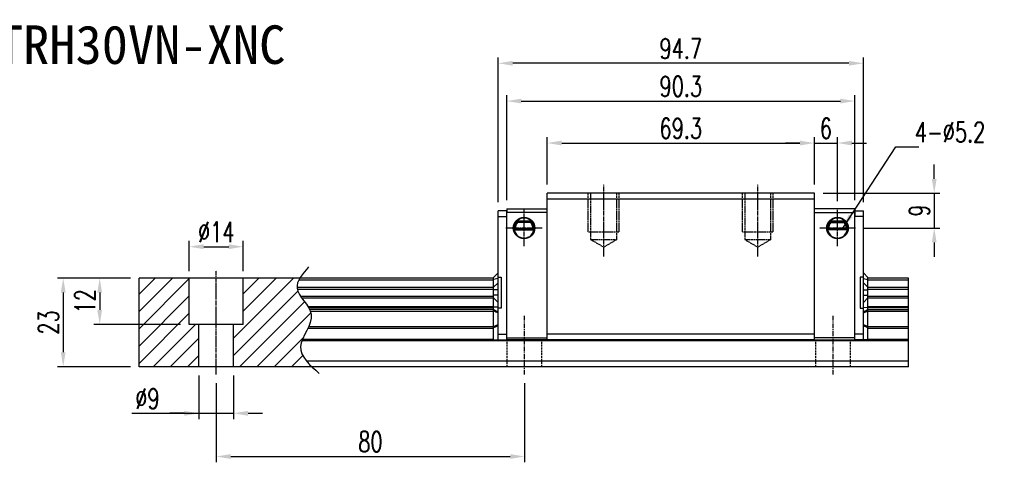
# Model space of a CAD drawing. Extents: x 124 to 526, y 236 to 1141.
# Tile 2 of 2: x 271 to 526, y 828 to 942. Entities that reach past the tile are written whole.
import ezdxf
from ezdxf.enums import TextEntityAlignment as Align

# ---------------------------------------------------------------- set-up
doc = ezdxf.new("R2010")
doc.units = 0
doc.header["$MEASUREMENT"] = 0
doc.header["$PDMODE"] = 1
doc.linetypes.add('CENTER', pattern=[2, 1.25, -0.25, 0.25, -0.25])
doc.linetypes.add('DASHED', pattern=[0.75, 0.5, -0.25])
doc.layers.get('0').update_dxf_attribs({"linetype": 'CONTINUOUS'})
doc.layers.get('DEFPOINTS').update_dxf_attribs({"linetype": 'CONTINUOUS'})
for name, color, linetype in [('2', 7, 'CONTINUOUS'), ('CHA', 7, 'CONTINUOUS'), ('CL', 1, 'CENTER'), ('DIM', 4, 'CONTINUOUS'), ('HID', 2, 'DASHED')]:
    doc.layers.add(name, color=color, linetype=linetype)
doc.styles.add('DIM-7', font='SIMPLEX.shx', dxfattribs={"width": 0.7, "bigfont": 'chineset.shx'})
doc.styles.add('T', font='kaiu.ttf')
doc.dimstyles.new('CNS', dxfattribs={"dimtxt": 3.5, "dimasz": 2.5, "dimexe": 1, "dimexo": 1.5, "dimgap": 0.09, "dimtad": 0, "dimdsep": 46, "dimtxsty": 'DIM-7', "dimcen": 0.09, "dimclrd": 1, "dimclre": 1, "dimclrt": 4, "dimadec": 0, "dimazin": 0, "dimtfac": 1, "dimtix": 1, "dimtmove": 2, "dimatfit": 3, "dimfxl": 1, "dimtvp": 0.971429, "dimtolj": 1, "dimarcsym": 0})
pattern_1 = [(45, (-53.9917, 596.3573), (-2.245064, 2.245064), [])]

# ---------------------------------------------------------------- blocks, each defined once
blk = doc.blocks.new('*D56')
at = {"layer": 'DEFPOINTS', "color": 0}
for p in [(321.63, 850.31), (401.63, 850.31), (401.63, 829.03)]:
    blk.add_point(p, dxfattribs=at)
at = {"layer": 'DIM', "color": 7, "lineweight": -2}
for p, q in [((321.63, 848.06), (321.63, 827.53)), ((401.63, 848.06), (401.63, 827.53)), ((325.38, 829.03), (397.88, 829.03))]:
    blk.add_line(p, q, dxfattribs=at)
at = {"layer": 'DIM', "color": 7}
for points in [[(325.38, 829.66), (325.38, 828.41), (321.63, 829.03)], [(397.88, 829.66), (397.88, 828.41), (401.63, 829.03)]]:
    blk.add_solid(points, dxfattribs=at)
at = {"layer": 'DIM', "color": 7, "insert": (361.63, 832.86), "char_height": 5.25, "attachment_point": 5, "style": 'DIM-7'}
blk.add_mtext('\\A1;80', dxfattribs=at)
blk = doc.blocks.new('*D57')
at = {"layer": 'DEFPOINTS', "color": 0}
for p in [(317.13, 852.31), (326.13, 852.31), (326.13, 840.24)]:
    blk.add_point(p, dxfattribs=at)
at = {"layer": 'DIM', "color": 7, "lineweight": -2}
for p, q in [((317.13, 850.06), (317.13, 838.74)), ((326.13, 850.06), (326.13, 838.74)), ((299.78, 840.24), (317.13, 840.24)), ((313.38, 840.24), (309.63, 840.24)), ((317.13, 840.24), (326.13, 840.24)), ((317.13, 840.24), (326.13, 840.24)), ((329.88, 840.24), (333.63, 840.24))]:
    blk.add_line(p, q, dxfattribs=at)
at = {"layer": 'DIM', "color": 7}
for points in [[(313.38, 840.87), (313.38, 839.62), (317.13, 840.24)], [(329.88, 840.87), (329.88, 839.62), (326.13, 840.24)]]:
    blk.add_solid(points, dxfattribs=at)
at = {"layer": 'DIM', "color": 7, "insert": (303.78, 844.07), "char_height": 5.25, "attachment_point": 5, "style": 'DIM-7'}
blk.add_mtext('\\A1;%%c9', dxfattribs=at)
blk = doc.blocks.new('*D58')
at = {"layer": 'DEFPOINTS', "color": 0}
for p in [(328.63, 883.46), (314.63, 874.9), (328.63, 874.9)]:
    blk.add_point(p, dxfattribs=at)
at = {"layer": 'DIM', "color": 7, "lineweight": -2}
for p, q in [((314.63, 877.15), (314.63, 884.96)), ((328.63, 877.15), (328.63, 884.96)), ((318.38, 883.46), (324.88, 883.46))]:
    blk.add_line(p, q, dxfattribs=at)
at = {"layer": 'DIM', "color": 7}
for points in [[(318.38, 884.09), (318.38, 882.84), (314.63, 883.46)], [(324.88, 884.09), (324.88, 882.84), (328.63, 883.46)]]:
    blk.add_solid(points, dxfattribs=at)
at = {"layer": 'DIM', "color": 7, "insert": (321.63, 887.29), "char_height": 5.25, "attachment_point": 5, "style": 'DIM-7'}
blk.add_mtext('\\A1;%%c14', dxfattribs=at)
blk = doc.blocks.new('*D59')
at = {"layer": 'DEFPOINTS', "color": 0}
for p in [(301.63, 875.31), (291.41, 863.31), (314.63, 863.31)]:
    blk.add_point(p, dxfattribs=at)
at = {"layer": 'DIM', "color": 7, "lineweight": -2}
for p, q in [((299.38, 875.31), (289.91, 875.31)), ((291.41, 871.56), (291.41, 867.06)), ((312.38, 863.31), (289.91, 863.31))]:
    blk.add_line(p, q, dxfattribs=at)
at = {"layer": 'DIM', "color": 7}
for points in [[(290.78, 871.56), (292.03, 871.56), (291.41, 875.31)], [(290.78, 867.06), (292.03, 867.06), (291.41, 863.31)]]:
    blk.add_solid(points, dxfattribs=at)
at = {"layer": 'DIM', "color": 7, "insert": (287.58, 869.31), "char_height": 5.25, "attachment_point": 5, "rotation": 90, "style": 'DIM-7'}
blk.add_mtext('\\A1;12', dxfattribs=at)
blk = doc.blocks.new('*D60')
at = {"layer": 'DEFPOINTS', "color": 0}
for p in [(301.63, 875.31), (281.94, 852.31), (301.63, 852.31)]:
    blk.add_point(p, dxfattribs=at)
at = {"layer": 'DIM', "color": 7, "lineweight": -2}
for p, q in [((299.38, 875.31), (280.44, 875.31)), ((281.94, 871.56), (281.94, 856.06)), ((299.38, 852.31), (280.44, 852.31))]:
    blk.add_line(p, q, dxfattribs=at)
at = {"layer": 'DIM', "color": 7}
for points in [[(281.32, 871.56), (282.57, 871.56), (281.94, 875.31)], [(281.32, 856.06), (282.57, 856.06), (281.94, 852.31)]]:
    blk.add_solid(points, dxfattribs=at)
at = {"layer": 'DIM', "color": 7, "insert": (278.12, 863.81), "char_height": 5.25, "attachment_point": 5, "rotation": 90, "style": 'DIM-7'}
blk.add_mtext('\\A1;23', dxfattribs=at)
blk = doc.blocks.new('*D62')
at = {"layer": 'DEFPOINTS', "color": 0}
for p in [(476.78, 910.35), (407.48, 897.31), (476.78, 897.31)]:
    blk.add_point(p, dxfattribs=at)
at = {"layer": 'DIM', "color": 7, "lineweight": -2}
for p, q in [((407.48, 899.56), (407.48, 911.85)), ((476.78, 899.56), (476.78, 911.85)), ((411.23, 910.35), (473.03, 910.35))]:
    blk.add_line(p, q, dxfattribs=at)
at = {"layer": 'DIM', "color": 7}
for points in [[(411.23, 910.98), (411.23, 909.73), (407.48, 910.35)], [(473.03, 910.98), (473.03, 909.73), (476.78, 910.35)]]:
    blk.add_solid(points, dxfattribs=at)
at = {"layer": 'DIM', "color": 7, "insert": (442.13, 914.18), "char_height": 5.25, "attachment_point": 5, "style": 'DIM-7'}
blk.add_mtext('\\A1;69.3', dxfattribs=at)
blk = doc.blocks.new('*D64')
at = {"layer": 'DEFPOINTS', "color": 0}
for p in [(394.78, 931.04), (394.78, 892.76), (489.48, 892.76)]:
    blk.add_point(p, dxfattribs=at)
at = {"layer": 'DIM', "color": 7, "lineweight": -2}
for p, q in [((394.78, 895.01), (394.78, 932.54)), ((489.48, 895.01), (489.48, 932.54)), ((485.73, 931.04), (398.53, 931.04))]:
    blk.add_line(p, q, dxfattribs=at)
at = {"layer": 'DIM', "color": 7}
for points in [[(398.53, 931.67), (398.53, 930.42), (394.78, 931.04)], [(485.73, 931.67), (485.73, 930.42), (489.48, 931.04)]]:
    blk.add_solid(points, dxfattribs=at)
at = {"layer": 'DIM', "color": 7, "insert": (442.13, 934.87), "char_height": 5.25, "attachment_point": 5, "style": 'DIM-7'}
blk.add_mtext('\\A1;94.7', dxfattribs=at)
blk = doc.blocks.new('*D71')
at = {"layer": 'DEFPOINTS', "color": 0}
for p in [(476.78, 897.31), (487.48, 888.31), (507.86, 888.31)]:
    blk.add_point(p, dxfattribs=at)
at = {"layer": 'DIM', "color": 7, "lineweight": -2}
for p, q in [((507.86, 901.06), (507.86, 904.81)), ((479.03, 897.31), (509.36, 897.31)), ((507.86, 897.31), (507.86, 888.31)), ((489.73, 888.31), (509.36, 888.31)), ((507.86, 884.56), (507.86, 880.81))]:
    blk.add_line(p, q, dxfattribs=at)
at = {"layer": 'DIM', "color": 7}
for points in [[(507.24, 901.06), (508.49, 901.06), (507.86, 897.31)], [(507.24, 884.56), (508.49, 884.56), (507.86, 888.31)]]:
    blk.add_solid(points, dxfattribs=at)
at = {"layer": 'DIM', "color": 7, "insert": (504.04, 892.81), "char_height": 5.25, "attachment_point": 5, "rotation": 90, "style": 'DIM-7'}
blk.add_mtext('\\A1;9', dxfattribs=at)
blk = doc.blocks.new('*D75')
at = {"layer": 'DEFPOINTS', "color": 0}
for p in [(487.28, 921.24), (396.98, 893.31), (487.28, 893.31)]:
    blk.add_point(p, dxfattribs=at)
at = {"layer": 'DIM', "color": 7, "lineweight": -2}
for p, q in [((396.98, 895.56), (396.98, 922.74)), ((487.28, 895.56), (487.28, 922.74)), ((400.73, 921.24), (483.53, 921.24))]:
    blk.add_line(p, q, dxfattribs=at)
at = {"layer": 'DIM', "color": 7}
for points in [[(400.73, 921.86), (400.73, 920.61), (396.98, 921.24)], [(483.53, 921.86), (483.53, 920.61), (487.28, 921.24)]]:
    blk.add_solid(points, dxfattribs=at)
at = {"layer": 'DIM', "color": 7, "insert": (442.13, 925.06), "char_height": 5.25, "attachment_point": 5, "style": 'DIM-7'}
blk.add_mtext('\\A1;90.3', dxfattribs=at)
blk = doc.blocks.new('*D98')
at = {"layer": 'DEFPOINTS', "color": 0}
for p in [(482.78, 910.35), (476.78, 897.31), (482.78, 893.01)]:
    blk.add_point(p, dxfattribs=at)
at = {"layer": 'DIM', "color": 7, "lineweight": -2}
for p, q in [((476.78, 899.56), (476.78, 911.85)), ((482.78, 895.26), (482.78, 911.85)), ((473.03, 910.35), (469.28, 910.35)), ((476.78, 910.35), (482.78, 910.35)), ((486.53, 910.35), (490.28, 910.35))]:
    blk.add_line(p, q, dxfattribs=at)
at = {"layer": 'DIM', "color": 7}
for points in [[(473.03, 910.98), (473.03, 909.73), (476.78, 910.35)], [(486.53, 910.98), (486.53, 909.73), (482.78, 910.35)]]:
    blk.add_solid(points, dxfattribs=at)
at = {"layer": 'DIM', "color": 7, "insert": (479.78, 914.18), "char_height": 5.25, "attachment_point": 5, "style": 'DIM-7'}
blk.add_mtext('\\A1;6', dxfattribs=at)

msp = doc.modelspace()

# ---------------------------------------------------------------- hatches: boundary and pattern name
at = {"layer": 'DIM'}
h = msp.add_hatch(dxfattribs=at)
h.set_pattern_fill('ANSI31', color=0, style=0)
h.set_pattern_definition(pattern_1)
edge = h.paths.add_edge_path()
edge.add_line((314.625, 875.307), (301.625, 875.307))
edge.add_line((301.625, 875.307), (301.625, 874.901))
edge.add_line((301.625, 874.901), (301.625, 872.947))
edge.add_line((301.625, 872.947), (301.625, 872.456))
edge.add_line((301.625, 872.456), (301.625, 870.659))
edge.add_line((301.625, 870.659), (301.625, 870.168))
edge.add_line((301.625, 870.168), (301.625, 867.976))
edge.add_line((301.625, 867.976), (301.625, 867.668))
edge.add_line((301.625, 867.668), (301.625, 867.214))
edge.add_line((301.625, 867.214), (301.625, 866.719))
edge.add_line((301.625, 866.719), (301.625, 862.797))
edge.add_line((301.625, 862.797), (301.625, 862.302))
edge.add_line((301.625, 862.302), (301.625, 859.512))
edge.add_line((301.625, 859.512), (301.625, 859.017))
edge.add_line((301.625, 859.017), (301.625, 853.807))
edge.add_line((301.625, 853.807), (301.625, 852.307))
edge.add_spline(control_points=[(301.625, 852.307), (317.125, 852.307)], knot_values=[0.9295455, 0.9295455, 1, 1], degree=1, periodic=0)
edge.add_line((317.125, 852.307), (317.125, 863.307))
edge.add_line((317.125, 863.307), (314.625, 863.307))
edge.add_line((314.625, 863.307), (314.625, 875.307))
h = msp.add_hatch(dxfattribs=at)
h.set_pattern_fill('ANSI31', color=0, style=0)
h.set_pattern_definition(pattern_1)
edge = h.paths.add_edge_path()
edge.add_line((328.625, 863.307), (326.125, 863.307))
edge.add_line((326.125, 863.307), (326.125, 852.307))
edge.add_spline(control_points=[(326.125, 852.307), (346.467, 852.307)], knot_values=[0.7961749, 0.7961749, 0.8886364, 0.8886364], degree=1, periodic=0)
edge.add_spline(control_points=[(346.467, 852.307), (344.744, 853.958), (341.505, 858.042), (349.349, 865.833), (341.695, 871.336), (342.791, 874.447), (343.305, 875.307)], knot_values=[3.3374737, 3.3374737, 3.3374737, 3.3374737, 9.6210102, 18.4500333, 26.1924426, 29.1325554, 29.1325554, 29.1325554, 29.1325554], degree=3, periodic=0)
edge.add_line((343.305, 875.307), (328.625, 875.307))
edge.add_line((328.625, 875.307), (328.625, 863.307))

# ---------------------------------------------------------------- linework, layer by layer
at = {"color": 7, "linetype": 'Continuous', "lineweight": 25}
for p, q in [((343.079, 874.901), (393.576, 874.901)), ((394.777, 875.173), (393.577, 874.936)), ((394.777, 874.119), (393.577, 872.942)), ((394.787, 875.171), (393.587, 874.935)), ((489.476, 875.175), (490.657, 874.947)), ((489.476, 874.095), (490.657, 872.936)), ((490.676, 874.892), (501.233, 874.892)), ((342.572, 872.947), (393.576, 872.947)), ((342.636, 872.456), (393.576, 872.456)), ((394.776, 872.252), (393.576, 872.252)), ((489.476, 872.231), (490.676, 872.231)), ((489.476, 870.884), (490.676, 870.884)), ((490.676, 872.939), (501.233, 872.939)), ((490.676, 872.448), (501.233, 872.448)), ((343.476, 870.659), (393.576, 870.659)), ((343.814, 870.168), (393.576, 870.168)), ((394.776, 870.863), (393.576, 870.863)), ((394.777, 868.996), (393.577, 870.172)), ((489.476, 869.021), (490.657, 870.179)), ((490.676, 870.651), (501.233, 870.651)), ((490.676, 870.159), (501.233, 870.159)), ((345.388, 867.976), (393.576, 867.976)), ((345.578, 867.668), (393.576, 867.668)), ((345.826, 867.215), (393.576, 867.215)), ((346.045, 866.72), (393.576, 866.72)), ((394.777, 867.73), (393.577, 867.779)), ((489.476, 867.721), (490.676, 867.76)), ((490.676, 867.968), (501.233, 867.968)), ((490.676, 867.659), (501.233, 867.659)), ((490.676, 867.206), (501.233, 867.206)), ((490.676, 866.711), (501.233, 866.711)), ((393.576, 862.795), (394.776, 863.292)), ((489.476, 863.292), (490.676, 862.795)), ((345.402, 862.302), (393.576, 862.302)), ((345.632, 862.797), (393.576, 862.797)), ((394.776, 862.942), (393.576, 862.445)), ((490.676, 862.445), (489.476, 862.942)), ((490.676, 862.789), (501.233, 862.789)), ((490.676, 862.294), (501.233, 862.294)), ((501.233, 859.026), (343.842, 859.026)), ((344.034, 859.512), (393.576, 859.512)), ((490.676, 859.504), (501.233, 859.504))]:
    msp.add_line(p, q, dxfattribs=at)
for points, knots in [([(393.576, 867.203), (393.619, 867.174), (393.71, 867.112), (393.853, 867.024), (394.01, 866.933), (394.212, 866.823), (394.469, 866.694), (394.67, 866.605), (394.776, 866.558)], [0, 0, 0, 0, 0.1079578, 0.2273239, 0.358055, 0.5000888, 0.7344145, 1, 1, 1, 1]), ([(394.776, 866.232), (394.573, 866.308), (394.371, 866.39), (393.97, 866.568), (393.771, 866.665), (393.576, 866.776)], [0, 0, 0, 0, 0.5, 0.5, 1, 1, 1, 1]), ([(394.777, 867.73), (394.729, 867.733), (394.617, 867.737), (394.421, 867.746), (394.222, 867.754), (394.044, 867.761), (393.91, 867.766), (393.799, 867.77), (393.712, 867.774), (393.646, 867.776), (393.606, 867.778), (393.584, 867.779), (393.577, 867.779)], [0, 0, 0, 0, 0.126643, 0.2918377, 0.4956264, 0.6258566, 0.7366823, 0.8281052, 0.9001287, 0.9527597, 0.9860173, 1, 1, 1, 1]), ([(489.476, 866.557), (489.549, 866.588), (489.688, 866.648), (489.888, 866.742), (490.091, 866.843), (490.293, 866.952), (490.493, 867.069), (490.618, 867.152), (490.676, 867.191)], [0, 0, 0, 0, 0.1805263, 0.3471837, 0.4999298, 0.686806, 0.8535365, 1, 1, 1, 1]), ([(490.676, 866.769), (490.481, 866.66), (490.282, 866.565), (489.881, 866.39), (489.679, 866.311), (489.476, 866.236)], [0, 0, 0, 0, 0.5, 0.5, 1, 1, 1, 1])]:
    msp.add_open_spline(points, degree=3, knots=knots, dxfattribs=at)
at = {"layer": '2', "color": 0, "linetype": 'Continuous'}
for p, q in [((407.476, 859.307), (407.476, 897.307)), ((476.776, 897.307), (407.476, 897.307)), ((476.776, 859.307), (476.776, 897.307)), ((476.776, 895.807), (407.476, 895.807)), ((396.976, 892.757), (394.776, 892.757)), ((394.776, 891.433), (394.776, 892.757)), ((394.776, 875.557), (394.776, 891.433)), ((396.976, 893.307), (407.476, 893.307)), ((396.976, 893.307), (396.976, 892.307)), ((396.976, 891.433), (396.976, 892.757)), ((407.476, 892.307), (396.976, 892.307)), ((396.976, 859.307), (396.976, 891.433)), ((487.276, 893.307), (476.776, 893.307)), ((476.776, 892.307), (487.276, 892.307)), ((487.276, 893.307), (487.276, 892.307)), ((487.276, 893.057), (487.276, 891.557)), ((487.276, 891.433), (487.276, 892.757)), ((487.276, 892.757), (489.476, 892.757)), ((487.276, 859.307), (487.276, 891.433)), ((489.476, 891.433), (489.476, 892.757)), ((489.476, 875.557), (489.476, 891.433)), ((394.776, 891.267), (396.976, 891.267)), ((399.563, 890.068), (403.39, 890.068)), ((403.353, 890.107), (399.6, 890.107)), ((403.283, 889.947), (399.67, 889.947)), ((403.197, 889.757), (399.756, 889.757)), ((484.69, 890.068), (480.863, 890.068)), ((480.9, 890.107), (484.653, 890.107)), ((480.97, 889.947), (484.583, 889.947)), ((481.056, 889.757), (484.497, 889.757)), ((489.476, 891.267), (487.276, 891.267)), ((398.925, 887.807), (404.028, 887.807)), ((399.146, 888.064), (403.807, 888.064)), ((399.231, 888.157), (403.721, 888.157)), ((485.328, 887.807), (480.225, 887.807)), ((485.107, 888.064), (480.446, 888.064)), ((485.021, 888.157), (480.531, 888.157)), ((393.576, 875.507), (394.776, 876.707)), ((490.676, 875.507), (489.476, 876.707)), ((301.625, 874.901), (301.625, 875.307)), ((393.576, 875.307), (301.625, 875.307)), ((301.625, 872.947), (301.625, 874.901)), ((314.625, 863.307), (314.625, 875.307)), ((328.625, 863.307), (328.625, 875.307)), ((393.576, 859.307), (393.576, 875.507)), ((394.776, 867.557), (394.776, 875.557)), ((394.776, 875.557), (395.576, 875.557)), ((395.576, 875.557), (395.576, 867.557)), ((489.476, 875.557), (488.676, 875.557)), ((488.676, 875.557), (488.676, 867.557)), ((489.476, 867.557), (489.476, 875.557)), ((490.676, 859.307), (490.676, 875.507)), ((501.233, 875.307), (490.676, 875.307)), ((501.233, 874.901), (501.233, 875.307)), ((501.233, 872.947), (501.233, 874.901)), ((301.625, 872.456), (301.625, 872.947)), ((301.625, 870.659), (301.625, 872.456)), ((501.233, 872.456), (501.233, 872.947)), ((501.233, 870.659), (501.233, 872.456)), ((301.625, 870.168), (301.625, 870.659)), ((301.625, 867.976), (301.625, 870.168)), ((501.233, 870.168), (501.233, 870.659)), ((501.233, 867.976), (501.233, 870.168)), ((301.625, 867.668), (301.625, 867.976)), ((301.625, 867.214), (301.625, 867.668)), ((301.625, 866.719), (301.625, 867.214)), ((301.625, 862.797), (301.625, 866.719)), ((394.776, 859.307), (394.776, 867.557)), ((395.576, 867.557), (394.776, 867.557)), ((488.676, 867.557), (489.476, 867.557)), ((489.476, 859.307), (489.476, 867.557)), ((501.233, 867.668), (501.233, 867.976)), ((501.233, 867.214), (501.233, 867.668)), ((501.233, 866.719), (501.233, 867.214)), ((501.233, 862.797), (501.233, 866.719)), ((328.625, 863.307), (314.625, 863.307)), ((317.125, 852.307), (317.125, 863.307)), ((326.125, 852.307), (326.125, 863.307)), ((301.625, 862.302), (301.625, 862.797)), ((301.625, 859.512), (301.625, 862.302)), ((394.776, 860.807), (396.976, 860.807)), ((476.776, 860.807), (407.476, 860.807)), ((489.476, 860.807), (487.276, 860.807)), ((501.233, 862.302), (501.233, 862.797)), ((501.233, 859.512), (501.233, 862.302)), ((301.625, 859.017), (301.625, 859.512)), ((301.625, 853.807), (301.625, 859.017)), ((393.576, 859.307), (396.976, 859.307)), ((396.976, 859.807), (407.476, 859.807)), ((407.555, 859.307), (396.976, 859.307)), ((476.697, 859.307), (487.276, 859.307)), ((487.276, 859.807), (476.776, 859.807)), ((490.676, 859.307), (487.276, 859.307)), ((501.233, 859.017), (501.233, 859.512)), ((501.233, 853.807), (501.233, 859.017)), ((301.625, 852.307), (301.625, 853.807)), ((501.233, 852.307), (501.233, 853.807))]:
    msp.add_line(p, q, dxfattribs=at)
at = {"layer": '2', "color": 0, "linetype": 'Continuous', "extrusion": (0, 0, -1)}
for centre, start, end in [((-401.476, 888.307), 270, 90), ((-401.476, 888.307), 90, 270), ((-482.776, 888.307), 270, 90), ((-482.776, 888.307), 90, 270)]:
    msp.add_arc(centre, 2.8, start, end, dxfattribs=at)
at = {"layer": '2', "color": 0, "linetype": 'Continuous'}
for centre, radius, start, end in [((401.476, 888.307), 2.6, 90, 270), ((401.476, 888.307), 2.25, 139.87597, 183.82255), ((401.476, 888.307), 2.6, 270, 90), ((401.476, 888.307), 2.25, 356.17745, 40.12403), ((482.776, 888.307), 2.6, 90, 270), ((482.776, 888.307), 2.25, 139.87597, 183.82255), ((482.776, 888.307), 2.6, 270, 90), ((482.776, 888.307), 2.25, 356.17745, 40.12403)]:
    msp.add_arc(centre, radius, start, end, dxfattribs=at)
for points, knots in [([(399.67, 889.947), (399.625, 889.874), (399.556, 889.768), (399.416, 889.513), (399.344, 889.36), (399.232, 889.037), (399.188, 888.868), (399.137, 888.515), (399.128, 888.326), (399.141, 888.117), (399.143, 888.091), (399.146, 888.064)], [0, 0, 0, 0, 0.2578033, 0.2578033, 0.5140985, 0.5140985, 0.7398666, 0.7398666, 0.9671392, 0.9671392, 1, 1, 1, 1]), ([(403.807, 888.064), (403.823, 888.231), (403.822, 888.406), (403.788, 888.74), (403.755, 888.903), (403.667, 889.207), (403.61, 889.35), (403.482, 889.62), (403.408, 889.745), (403.324, 889.882), (403.301, 889.917), (403.283, 889.947)], [0, 0, 0, 0, 0.2105938, 0.2105938, 0.420541, 0.420541, 0.6396769, 0.6396769, 0.8958184, 0.8958184, 1, 1, 1, 1]), ([(480.446, 888.064), (480.43, 888.231), (480.431, 888.406), (480.465, 888.74), (480.498, 888.903), (480.586, 889.207), (480.642, 889.35), (480.771, 889.62), (480.845, 889.745), (480.929, 889.882), (480.952, 889.917), (480.97, 889.947)], [0, 0, 0, 0, 0.2105938, 0.2105938, 0.420541, 0.420541, 0.6396769, 0.6396769, 0.8958184, 0.8958184, 1, 1, 1, 1]), ([(484.583, 889.947), (484.628, 889.874), (484.697, 889.768), (484.836, 889.513), (484.909, 889.36), (485.021, 889.037), (485.065, 888.868), (485.116, 888.515), (485.124, 888.326), (485.112, 888.117), (485.11, 888.091), (485.107, 888.064)], [0, 0, 0, 0, 0.2578033, 0.2578033, 0.5140985, 0.5140985, 0.7398666, 0.7398666, 0.9671392, 0.9671392, 1, 1, 1, 1])]:
    msp.add_open_spline(points, degree=3, knots=knots, dxfattribs=at)
for points, degree in [([(399.67, 889.947), (399.698, 889.884), (399.727, 889.821), (399.756, 889.757)], 3), ([(403.283, 889.947), (403.255, 889.884), (403.226, 889.821), (403.197, 889.757)], 3), ([(480.97, 889.947), (480.998, 889.884), (481.027, 889.821), (481.056, 889.757)], 3), ([(484.583, 889.947), (484.555, 889.884), (484.526, 889.821), (484.497, 889.757)], 3), ([(399.146, 888.064), (399.174, 888.095), (399.202, 888.126), (399.231, 888.157)], 3), ([(403.807, 888.064), (403.779, 888.095), (403.751, 888.126), (403.721, 888.157)], 3), ([(480.446, 888.064), (480.474, 888.095), (480.502, 888.126), (480.531, 888.157)], 3), ([(485.107, 888.064), (485.079, 888.095), (485.051, 888.126), (485.021, 888.157)], 3), ([(476.776, 859.307), (407.476, 859.307)], 1), ([(501.233, 853.807), (345.048, 853.807)], 1), ([(501.233, 852.307), (301.625, 852.307)], 1)]:
    msp.add_open_spline(points, degree=degree, dxfattribs=at)
at = {"layer": 'CL', "color": 0, "ltscale": 0.2}
for p, q in [((422.126, 880.895), (422.126, 899.607)), ((462.126, 880.895), (462.126, 899.607)), ((401.476, 883.607), (401.476, 893.007)), ((482.776, 883.607), (482.776, 893.007)), ((406.176, 888.307), (396.776, 888.307)), ((487.476, 888.307), (478.076, 888.307)), ((321.625, 850.307), (321.625, 877.307))]:
    msp.add_line(p, q, dxfattribs=at)
at = {"layer": 'CL', "color": 0}
for p, q in [((401.625, 850.307), (401.625, 865.507)), ((481.625, 850.307), (481.625, 865.507))]:
    msp.add_line(p, q, dxfattribs=at)
at = {"layer": 'DIM', "color": 0}
msp.add_open_spline([(345.606, 878.247), (343.992, 876.401), (340.386, 872.278), (349.349, 865.833), (340.753, 857.295), (345.86, 852.796), (348.361, 850.592)], degree=3, knots=[0, 0, 0, 0, 6.2775865, 14.0199958, 22.8490189, 31.3236365, 31.3236365, 31.3236365, 31.3236365], dxfattribs=at)
at = {"layer": 'HID', "color": 0, "ltscale": 0.1}
for p, q in [((418.126, 887.307), (418.126, 897.307)), ((418.751, 897.307), (418.751, 885.307)), ((425.501, 885.307), (425.501, 897.307)), ((426.126, 887.307), (426.126, 897.307)), ((458.126, 887.307), (458.126, 897.307)), ((458.751, 897.307), (458.751, 885.307)), ((465.501, 885.307), (465.501, 897.307)), ((466.126, 887.307), (466.126, 897.307)), ((418.126, 887.307), (426.126, 887.307)), ((458.126, 887.307), (466.126, 887.307)), ((418.751, 885.307), (425.501, 885.307)), ((418.751, 885.307), (422.126, 883.359)), ((425.501, 885.307), (422.126, 883.359)), ((458.751, 885.307), (462.126, 883.359)), ((458.751, 885.307), (465.501, 885.307)), ((465.501, 885.307), (462.126, 883.359))]:
    msp.add_line(p, q, dxfattribs=at)
at = {"layer": 'HID', "color": 0}
for p, q in [((397.125, 852.307), (397.125, 859.307)), ((406.125, 852.307), (406.125, 859.307)), ((477.125, 852.307), (477.125, 859.307)), ((486.125, 852.307), (486.125, 859.307))]:
    msp.add_line(p, q, dxfattribs=at)

# ---------------------------------------------------------------- texts
at = {"layer": 'CHA', "color": 0, "style": 'T'}
msp.add_text('TRH30VN-XNC', height=10, dxfattribs=at).set_placement((302.136, 935.878), align=Align.MIDDLE)
at = {"layer": 'DIM', "color": 0, "insert": (502.834, 910.559), "char_height": 5.25, "attachment_point": 7, "style": 'DIM-7'}
msp.add_mtext('\\A1;4-∅5.2', dxfattribs=at)

# ---------------------------------------------------------------- dimensions: what is measured, and where the dimension line sits
at = {"layer": 'DIM', "color": 0}
for base, p1, p2, picture, middle in [((394.776, 931.042), (489.476, 892.757), (394.776, 892.757), '*D64', (442.126, 934.867)), ((487.276, 921.238), (396.976, 893.307), (487.276, 893.307), '*D75', (442.126, 925.063)), ((476.776, 910.354), (407.476, 897.307), (476.776, 897.307), '*D62', (442.126, 914.179)), ((401.625, 829.031), (321.625, 850.307), (401.625, 850.307), '*D56', (361.625, 832.856))]:
    dim = msp.add_linear_dim(base=base, p1=p1, p2=p2, dimstyle='CNS', override={"dimscale": 1.5, "dimgap": 0.8, "dimtad": 1, "dimclrd": 7, "dimclre": 7, "dimclrt": 7, "dimadec": 2, "dimazin": 2, "dimtm": 1e-09, "dimtfac": 0.6, "dimtmove": 1}, dxfattribs=at)
    dim.commit()
    dim.dimension.update_dxf_attribs({"geometry": picture, "text_midpoint": middle})
for base, p1, p2, angle, picture, middle in [((482.776, 910.354), (476.776, 897.307), (482.776, 893.007), 180, '*D98', (479.776, 914.179)), ((507.86, 888.307), (476.776, 897.307), (487.476, 888.307), 90, '*D71', (504.035, 892.807)), ((281.941, 852.307), (301.625, 875.307), (301.625, 852.307), 90, '*D60', (278.116, 863.807)), ((291.405, 863.307), (301.625, 875.307), (314.625, 863.307), 90, '*D59', (287.58, 869.307))]:
    dim = msp.add_linear_dim(base=base, p1=p1, p2=p2, angle=angle, dimstyle='CNS', override={"dimscale": 1.5, "dimgap": 0.8, "dimtad": 1, "dimclrd": 7, "dimclre": 7, "dimclrt": 7, "dimadec": 2, "dimazin": 2, "dimtm": 1e-09, "dimtfac": 0.6, "dimtmove": 1}, dxfattribs=at)
    dim.commit()
    dim.dimension.update_dxf_attribs({"geometry": picture, "text_midpoint": middle})
dim = msp.add_linear_dim(base=(328.625, 883.463), p1=(314.625, 874.901), p2=(328.625, 874.901), text='%%c<>', dimstyle='CNS', override={"dimscale": 1.5, "dimgap": 0.8, "dimtad": 1, "dimclrd": 7, "dimclre": 7, "dimclrt": 7, "dimadec": 2, "dimazin": 2, "dimtm": 1e-09, "dimtfac": 0.6, "dimtmove": 1}, dxfattribs=at)
dim.commit()
dim.dimension.update_dxf_attribs({"geometry": '*D58', "text_midpoint": (321.625, 887.288)})
dim = msp.add_linear_dim(base=(326.125, 840.243), p1=(317.125, 852.307), p2=(326.125, 852.307), text='%%c<>', dimstyle='CNS', override={"dimscale": 1.5, "dimgap": 0.8, "dimtad": 1, "dimclrd": 7, "dimclre": 7, "dimclrt": 7, "dimadec": 2, "dimazin": 2, "dimtm": 1e-09, "dimtfac": 0.6, "dimtmove": 1}, dxfattribs=at)
dim.commit()
dim.dimension.update_dxf_attribs({"geometry": '*D57', "text_midpoint": (303.78, 844.068), "dimtype": 160})

# ---------------------------------------------------------------- leaders
at = {"layer": 'DIM', "color": 0, "annotation_type": 0, "has_hookline": 1, "hookline_direction": 0}
msp.add_leader([(484.126, 888.307), (497.884, 909.359), (501.634, 909.359)], dimstyle='CNS', override={"dimscale": 1.5, "dimgap": 0.8, "dimtad": 1, "dimclrd": 7, "dimclre": 4, "dimadec": 2, "dimazin": 2, "dimtm": 1e-09, "dimtfac": 0.6, "dimtmove": 1}, dxfattribs=at)

doc.saveas('drawing.dxf')
